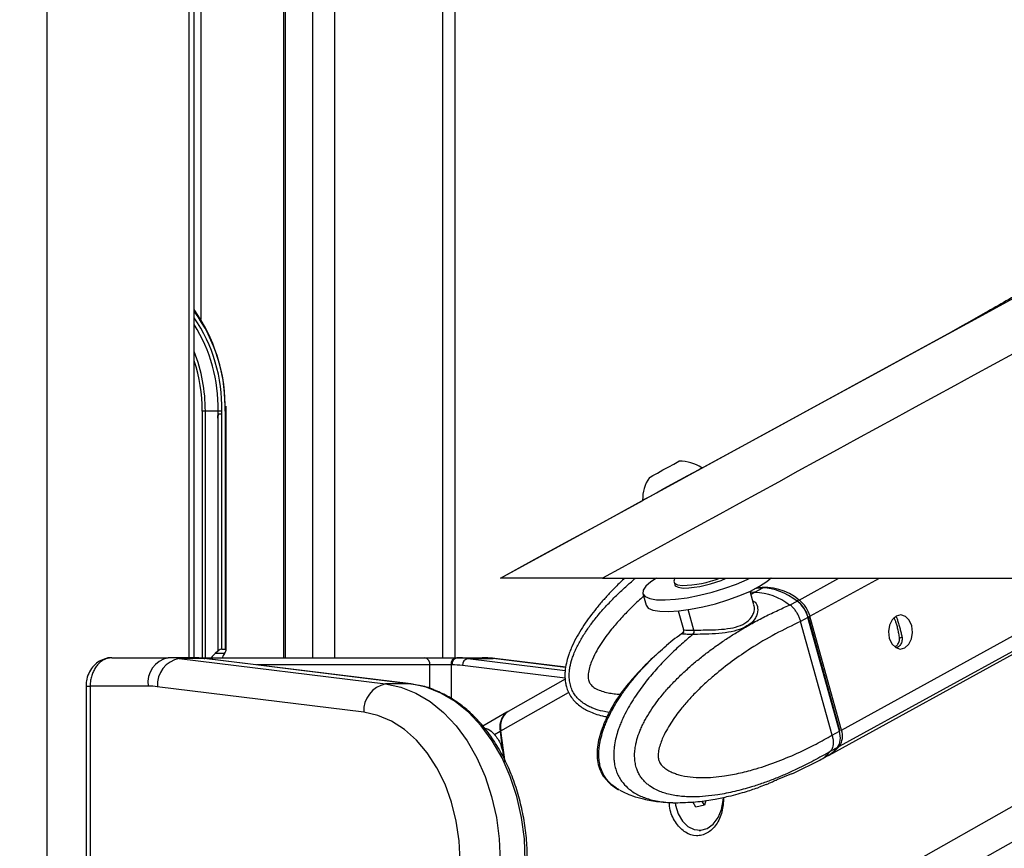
# Model space of a CAD drawing. Header units: millimetres. Extents: x 20 to 22981, y 40 to 19992.
# Tile 43 of 153: x 6803 to 7080, y 6536 to 6770. Entities that reach past the tile are written whole.
import ezdxf

# ---------------------------------------------------------------- set-up
doc = ezdxf.new("R2010")
doc.units = ezdxf.units.MM
doc.header["$LTSCALE"] = 2
doc.layers.add('COMPONENT_GEOMETRY', color=7, linetype='Continuous')
doc.styles.add('SLDTEXTSTYLE0', font='TXT', dxfattribs={"width": 0.75})
doc.dimstyles.new('SLDDIMSTYLE1', dxfattribs={"dimtxt": 100, "dimasz": 6.604, "dimexe": 0, "dimexo": 0.0625, "dimgap": 25, "dimtad": 0, "dimtih": 1, "dimtoh": 1, "dimdec": 1, "dimrnd": 1e-09, "dimzin": 12, "dimdsep": 46, "dimtxsty": 'SLDTEXTSTYLE0', "dimsah": 1, "dimcen": 0.09, "dimadec": 0, "dimazin": 3, "dimtfac": 1, "dimtdec": 1, "dimtofl": 0, "dimtmove": 0, "dimatfit": 3, "dimfxl": 1, "dimfrac": 2, "dimtolj": 1, "dimtzin": 12, "dimarcsym": 0})

# ---------------------------------------------------------------- blocks, each defined once
blk = doc.blocks.new('_D_4')
at = {"layer": 'COMPONENT_GEOMETRY', "color": 7}
for p, q in [((6756.77, 7959.49), (789.12, 7959.49)), ((795.47, 7959.49), (795.47, 5203.33)), ((595.4, 5183.02), (564.93, 5183.02)), ((564.93, 5183.02), (564.93, 5024.27)), ((995.54, 5183.02), (1026.01, 5183.02)), ((1026.01, 5183.02), (1026.01, 5024.27)), ((564.93, 5024.27), (595.4, 5024.27)), ((1026.01, 5024.27), (995.54, 5024.27)), ((795.47, 2118.49), (795.47, 4874.65)), ((6930.95, 2118.49), (789.12, 2118.49))]:
    blk.add_line(p, q, dxfattribs=at)
for points in [[(795.47, 7959.49), (794.45, 7952.89), (796.48, 7952.89)], [(795.47, 2118.49), (796.48, 2125.1), (794.45, 2125.1)]]:
    blk.add_solid(points, dxfattribs=at)
at = {"layer": 'COMPONENT_GEOMETRY', "color": 7, "char_height": 100, "attachment_point": 1, "style": 'SLDTEXTSTYLE0'}
for s, insert in [('9\'6.98"', (595.4, 5153.18)), ('2920.5mm', (467.27, 5003.56))]:
    blk.add_mtext(s, dxfattribs=dict(at, insert=insert))
blk = doc.blocks.new('_D_5')
at = {"layer": 'COMPONENT_GEOMETRY', "color": 7}
for p, q in [((10523.29, 6612.47), (10523.29, 4529.82)), ((10323.22, 4509.51), (10292.75, 4509.51)), ((10292.75, 4509.51), (10292.75, 4350.76)), ((10723.36, 4509.51), (10753.83, 4509.51)), ((10753.83, 4509.51), (10753.83, 4350.76)), ((10292.75, 4350.76), (10323.22, 4350.76)), ((10753.83, 4350.76), (10723.36, 4350.76)), ((10523.29, 2118.49), (10523.29, 4201.14)), ((7030.65, 2118.49), (10529.64, 2118.49))]:
    blk.add_line(p, q, dxfattribs=at)
for points in [[(10523.29, 6612.47), (10522.28, 6605.86), (10524.31, 6605.86)], [(10523.29, 2118.49), (10524.31, 2125.1), (10522.28, 2125.1)]]:
    blk.add_solid(points, dxfattribs=at)
at = {"layer": 'COMPONENT_GEOMETRY', "color": 7, "char_height": 100, "attachment_point": 1, "style": 'SLDTEXTSTYLE0'}
for s, insert in [('7\'4.46"', (10323.22, 4479.66)), ('2247mm', (10250.52, 4330.05))]:
    blk.add_mtext(s, dxfattribs=dict(at, insert=insert))

msp = doc.modelspace()

# ---------------------------------------------------------------- linework, layer by layer
at = {"color": 8, "linetype": 'Continuous', "lineweight": 25}
for p, q in [((6810.34, 7939.49), (6810.34, 2191.49)), ((6850.44, 6590.02), (6850.44, 7760.96)), ((6921.84, 6590.02), (6921.84, 7234.49)), ((6891.35, 7146.36), (6891.35, 6590.02)), ((6885.18, 6590.02), (6885.18, 7141.84)), ((6877.4, 7136.14), (6877.4, 6590.02)), ((6853.72, 7128.96), (6853.72, 6685.26)), ((6854.06, 6659.49), (6854.06, 6590.02)), ((6854.95, 6590.02), (6854.95, 6659.49)), ((6860.52, 6659.49), (6860.81, 6659.49)), ((6963.15, 6480.95), (7196.02, 6612.47)), ((6970.34, 6475.06), (7213.64, 6612.47)), ((7022.11, 6606.28), (7033.35, 6612.47)), ((7025.19, 6601.7), (7044.77, 6612.47)), ((7033.48, 6565.09), (7119.62, 6612.47)), ((7034.03, 6569.68), (7111.82, 6612.47)), ((7009.68, 6608.45), (7008.6, 6607.83)), ((6992.51, 6597.83), (6990.92, 6603.57)), ((7048.83, 6601.31), (7049.37, 6601.6)), ((7050.4, 6595.5), (7051.15, 6595.91)), ((6851.85, 6590.02), (6851.8, 6590.02)), ((6928.9, 6589.83), (6956.27, 6586.45)), ((6956.4, 6587.3), (6935.97, 6589.83)), ((6936.46, 6589.8), (6935.97, 6589.83)), ((6918.18, 6588.02), (6869.34, 6588.02)), ((6918.18, 6581.36), (6918.18, 6588.02)), ((6924.13, 6588.02), (6924.13, 6578.56)), ((6956.26, 6584.26), (6927.36, 6587.84)), ((6821.35, 6582.02), (6822.52, 6582.02)), ((6938.15, 6569.48), (6957.23, 6580.25)), ((6939.15, 6574.11), (6939.23, 6574.11))]:
    msp.add_line(p, q, dxfattribs=at)
at = {"color": 7, "linetype": 'Continuous', "lineweight": 25}
for p, q in [((6851.82, 6590.02), (6851.82, 7760.96)), ((6925.18, 7244.18), (6925.18, 6590.02)), ((6876.97, 7135.82), (6876.97, 6590.02)), ((6994.77, 6643.43), (7065.05, 6681.77)), ((6854.95, 6659.49), (6854.06, 6659.49)), ((6858.55, 6659.49), (6854.95, 6659.49)), ((6859.6, 6659.49), (6858.55, 6659.49)), ((6859.59, 6658.63), (6859.6, 6659.49)), ((6860.52, 6659.49), (6860.52, 6592.49)), ((6860.81, 6659.49), (6860.78, 6660.91)), ((6860.81, 6592.2), (6860.81, 6659.49)), ((6858.46, 6657.51), (6858.46, 6591.84)), ((6858.59, 6591.95), (6858.59, 6658.63)), ((6859.59, 6592.49), (6859.59, 6658.63)), ((6938.01, 6612.47), (6978.09, 6634.33)), ((6966.76, 6612.47), (9506.66, 6612.47)), ((7014.31, 6612.47), (7013.99, 6612.29)), ((7030.58, 6562.64), (7121.16, 6612.47)), ((6986.91, 6611.27), (6987.1, 6610.56)), ((7009.68, 6608.45), (7011.92, 6609.68)), ((6978.14, 6608.09), (6979.04, 6604.83)), ((7009.41, 6604.92), (7008.34, 6608.79)), ((7019.46, 6604.85), (7019.59, 6604.9)), ((7019.59, 6604.9), (7021.57, 6605.99)), ((6988.1, 6603.2), (6989.55, 6597.96)), ((7024.63, 6601.39), (7022.56, 6600.25)), ((7033.47, 6569.37), (7024.63, 6601.39)), ((7033.63, 6569.53), (7024.79, 6601.55)), ((7034.03, 6569.68), (7025.19, 6601.7)), ((7022.56, 6600.25), (7022.56, 6600.24)), ((7031.4, 6568.24), (7022.56, 6600.24)), ((6859.59, 6592.49), (6860.52, 6592.49)), ((6828.63, 6590.02), (6844.5, 6590.02)), ((6851.57, 6590.02), (6844.5, 6590.02)), ((6847.58, 6589.83), (6905.69, 6582.64)), ((6854.65, 6589.83), (6847.58, 6589.83)), ((6851.57, 6590.02), (6851.8, 6590.02)), ((6851.8, 6590.02), (6916.62, 6590.02)), ((6912.77, 6582.64), (6854.65, 6589.83)), ((6854.65, 6589.83), (6854.78, 6589.82)), ((6912.89, 6582.63), (6854.78, 6589.82)), ((6858.46, 6591.84), (6857.75, 6591.25)), ((6860.36, 6591.25), (6857.75, 6591.25)), ((6860.36, 6591.25), (6860.54, 6591.53)), ((6916.62, 6590.02), (6925.55, 6590.02)), ((6925.55, 6590.02), (6925.82, 6590.02)), ((6925.82, 6590.02), (6932.89, 6590.02)), ((6928.9, 6589.83), (6935.97, 6589.83)), ((6956.41, 6587.33), (6936.46, 6589.8)), ((6924.13, 6588.02), (6918.18, 6588.02)), ((6924.4, 6588.02), (6924.13, 6588.02)), ((6821.35, 6582.02), (6821.35, 6418.02)), ((6822.52, 6582.02), (6822.52, 6418.02)), ((6838.84, 6582.02), (6822.52, 6582.02)), ((6899.54, 6574.67), (6841.43, 6581.86)), ((6912.77, 6582.64), (6905.69, 6582.64)), ((6912.77, 6582.64), (6912.89, 6582.63)), ((6956.28, 6583.99), (6940.19, 6574.9)), ((6939.81, 6574.68), (6933.07, 6570.8)), ((6936.36, 6568.45), (6937.95, 6569.36)), ((6939.36, 6560.67), (6938.15, 6569.48)), ((7031.4, 6568.23), (7033.47, 6569.37)), ((7031.4, 6568.24), (7031.4, 6568.23)), ((7032.95, 6564.79), (7030.97, 6563.71)), ((7027.95, 6561.2), (7030.11, 6562.38)), ((7030.97, 6563.71), (7030.84, 6563.63)), ((7020.74, 6557.6), (7027.95, 6561.2)), ((7019.94, 6557.32), (7015.85, 6555.64)), ((7020.91, 6557.63), (7020.87, 6557.61)), ((7012.89, 6554.33), (7010.92, 6553.59)), ((6993.08, 6547.94), (6992.22, 6549.44)), ((6995.5, 6548.49), (6993.08, 6547.94)), ((6995, 6549.28), (6994.76, 6549.68)), ((6995.46, 6548.48), (6995, 6549.28)), ((6995.87, 6549.85), (6995.5, 6548.49)), ((6993.95, 6541.42), (6994.32, 6541.42))]:
    msp.add_line(p, q, dxfattribs=at)
at = {"color": 7, "linetype": 'Continuous', "lineweight": 25, "flags": 128}
for points in [[(6979.97, 6640.8), (6980.17, 6640.91), (6980.96, 6641.34), (6982.23, 6642.04), (6983.8, 6642.9), (6985.41, 6643.78), (6986.83, 6644.56), (6987.84, 6645.11), (6988.29, 6645.35), (6988.3, 6645.36)], [(6978.08, 6634.36), (6978.23, 6634.45), (6978.96, 6634.85), (6980.24, 6635.56), (6981.99, 6636.51), (6984.06, 6637.64), (6986.3, 6638.87), (6988.55, 6640.1), (6990.65, 6641.25), (6992.43, 6642.22), (6993.76, 6642.94), (6994.55, 6643.37), (6994.75, 6643.48)], [(6981.94, 6612.47), (6980.41, 6611.45), (6978.99, 6610.19), (6978.22, 6609.04), (6978.15, 6608.05), (6978.77, 6607.26), (6980.07, 6606.68), (6981.98, 6606.36), (6984.45, 6606.29), (6987.37, 6606.48), (6990.63, 6606.93), (6994.11, 6607.62), (6997.67, 6608.51), (7001.18, 6609.58), (7004.5, 6610.79), (7007.5, 6612.08), (7008.28, 6612.46)], [(6979.04, 6604.83), (6979.05, 6604.79), (6979.67, 6603.99), (6980.97, 6603.42), (6982.89, 6603.1), (6985.35, 6603.03), (6988.27, 6603.22), (6991.53, 6603.67), (6995.01, 6604.35), (6998.57, 6605.25), (7002.08, 6606.32), (7005.4, 6607.53), (7008.4, 6608.82), (7010.97, 6610.15), (7013, 6611.48), (7014.23, 6612.52)], [(6987.14, 6612.51), (6987.14, 6612.5), (6986.9, 6611.6)], [(6986.9, 6611.6), (6987.05, 6611.01), (6987.86, 6610.57), (6989.28, 6610.37)], [(6987.1, 6610.56), (6987.25, 6610.3), (6988.06, 6609.86), (6989.48, 6609.66)], [(7021.86, 6605.75), (7021.87, 6605.83), (7021.87, 6605.91), (7021.85, 6605.97), (7021.82, 6606.01), (7021.78, 6606.03), (7021.72, 6606.04), (7021.65, 6606.02), (7021.57, 6605.99)], [(7024.61, 6601.61), (7024.68, 6601.6), (7024.74, 6601.59), (7024.77, 6601.57), (7024.79, 6601.55)], [(7049.45, 6601.76), (7048.34, 6600.75), (7047.58, 6599.22), (7047.3, 6597.39), (7047.53, 6595.55), (7048.24, 6593.97), (7049.33, 6592.89), (7050.62, 6592.49), (7051.92, 6592.81), (7053.04, 6593.82), (7053.8, 6595.35), (7054.08, 6597.18), (7053.85, 6599.02), (7053.14, 6600.6), (7052.05, 6601.68), (7050.76, 6602.08), (7049.45, 6601.76)], [(6905.69, 6582.64), (6910.01, 6581.72), (6914.22, 6580.06), (6918.25, 6577.68), (6922.04, 6574.61), (6925.54, 6570.9), (6928.68, 6566.61), (6931.43, 6561.81), (6933.73, 6556.56), (6935.56, 6550.95), (6936.89, 6545.07), (6937.7, 6539), (6937.97, 6532.83)], [(6945.04, 6532.83), (6944.77, 6539), (6943.96, 6545.07), (6942.64, 6550.95), (6940.8, 6556.56), (6938.5, 6561.81), (6935.75, 6566.61), (6932.61, 6570.9), (6929.11, 6574.61), (6925.32, 6577.68), (6921.29, 6580.06), (6917.08, 6581.72), (6912.77, 6582.64)], [(6926.65, 6532.83), (6926.38, 6538.48), (6925.58, 6544.02), (6924.26, 6549.37), (6922.44, 6554.41), (6920.15, 6559.06), (6917.45, 6563.23), (6914.37, 6566.85), (6910.98, 6569.85), (6907.33, 6572.18), (6903.5, 6573.8), (6899.54, 6574.67)], [(7033.63, 6569.53), (7033.63, 6569.53), (7033.62, 6569.49), (7033.59, 6569.46), (7033.54, 6569.42), (7033.47, 6569.37)], [(7030.34, 6562.52), (7031.9, 6563.52), (7033.48, 6565.09)], [(6987.2, 6549.2), (6987.32, 6548.53), (6988.07, 6546.1), (6989.25, 6544.04), (6990.79, 6542.51), (6992.56, 6541.63), (6994.43, 6541.45), (6996.27, 6541.99), (6997.94, 6543.21), (6999.31, 6545.03), (7000.28, 6547.3), (7000.78, 6549.86), (7000.84, 6550.69)], [(6994.8, 6549.68), (6994.84, 6549.6), (6995, 6549.28)]]:
    msp.add_lwpolyline(points, dxfattribs=at)
at = {"color": 8, "linetype": 'Continuous', "lineweight": 25, "flags": 128}
for points in [[(7009.68, 6608.45), (7008.53, 6608.39), (7008.45, 6608.38)], [(7024.79, 6601.55), (7024.79, 6601.54), (7024.78, 6601.51), (7024.75, 6601.47), (7024.7, 6601.43), (7024.63, 6601.39)]]:
    msp.add_lwpolyline(points, dxfattribs=at)
at = {"color": 7, "linetype": 'Continuous', "lineweight": 25}
for centre, radius, start, end in [((6812.89, 6660.59), 47.64, 0.4141, 35.1837), ((6814.02, 6660.32), 44.54, 358.9309, 31.9229), ((6988.7, 6634.73), 10.63, 55.3385, 92.136), ((6988.7, 6634.73), 10.63, 145.2176, 182.0152), ((6988.7, 6640.64), 30.27, 271.1004, 291.4393), ((6988.95, 6639.92), 30.26, 270.9944, 294.7058), ((7012.31, 6594.51), 15.32, 50.2425, 98.3907), ((7009, 6591.54), 16.92, 51.8463, 87.7089), ((7016.87, 6599.43), 8.63, 15.2621, 52.625), ((6991.35, 6597.47), 1.22, 314.9784, 17.4251), ((6845.91, 6583.02), 7.14, 101.4218, 188.0495), ((6849.07, 6582.33), 7.65, 101.2125, 183.4748), ((6844.5, 6564.94), 25.09, 82.9387, 89.9947), ((6851.57, 6564.94), 25.09, 82.9387, 89.9947), ((6916.37, 6588.22), 1.82, 353.8573, 82.1256), ((6925.9, 6588.27), 1.79, 101.4218, 188.0495), ((6926.17, 6588.27), 1.79, 101.4218, 188.0495), ((6925.82, 6564.94), 25.09, 82.9387, 89.9947), ((6929.27, 6587.96), 1.91, 101.2125, 183.4748), ((6932.89, 6564.94), 25.09, 82.9387, 89.9947), ((6924.4, 6563.94), 24.08, 82.9387, 89.9947), ((6838.84, 6560.95), 21.07, 82.9387, 89.9947), ((6907.18, 6575.14), 7.65, 101.2125, 183.4748), ((6943.78, 6570.41), 5.93, 141.404, 190.208), ((6943.27, 6570.65), 5.25, 125.9558, 192.9119), ((7203.88, 6600.77), 267.78, 186.7373, 188.202), ((7029.15, 6567.94), 5.19, 326.6808, 19.6466), ((6997.22, 6550.53), 2.55, 209.3458, 228.6898)]:
    msp.add_arc(centre, radius, start, end, dxfattribs=at)
at = {"color": 8, "linetype": 'Continuous', "lineweight": 25}
for centre, radius, start, end in [((6815.24, 6660.86), 45.3, 358.2744, 36.1391), ((6814.45, 6660.42), 45.16, 358.8163, 34.1404), ((6810.01, 6659.76), 44.94, 359.6568, 21.482), ((6809.27, 6659.63), 44.8, 359.8248, 18.1968), ((7023.2, 6569.77), 9.81, 298.9953, 321.198)]:
    msp.add_arc(centre, radius, start, end, dxfattribs=at)
at = {"color": 7, "linetype": 'Continuous', "lineweight": 25}
for centre, major_axis, ratio, start_param, end_param in [((6796.74, 6659.49), (61.81, 0), 0.582425, 6.228244, 6.283185), ((7017.52, 6589.41), (-10.63, 18.97), 0.671543, 5.9319, 6.084713), ((7017.52, 6589.41), (-10.34, 19.14), 0.647541, 5.333772, 5.942017), ((7020.45, 6601.41), (-2.86, 5.28), 0.648437, 4.370877, 5.333427), ((7020.85, 6601.63), (-2.57, 4.75), 0.647199, 4.371351, 5.333902), ((6858.89, 6591.49), (0.924, 0.924), 0.414214, 0.392699, 1.483498), ((6859.81, 6591.49), (0.924, 0.924), 0.414214, 5.139995, 6.675884), ((6862.85, 6587.01), (7.21, 0), 0.831789, 2.356194, 2.614809), ((6858.29, 6592.41), (0.924, 0.924), 0.414214, 4.494223, 4.62509), ((6863.25, 6587.01), (0, 6), 0.682414, 0.785398, 1.044012), ((7029.29, 6569.4), (-2.86, 5.28), 0.648437, 3.408326, 4.370877), ((7019.71, 6581.48), (-10.34, 19.14), 0.647541, 3.146418, 3.40867)]:
    msp.add_ellipse(centre, major_axis=major_axis, ratio=ratio, start_param=start_param, end_param=end_param, dxfattribs=at)
for points, knots in [([(9018.44, 7736.15), (9004.86, 7728.61), (8922.62, 7682.94), (8771.2, 7599.42), (8495.11, 7447.73), (8011.15, 7182.77), (7478.52, 6891.83), (7084.19, 6676.57), (6966.76, 6612.47)], [0, 0, 0, 0, 0.019985, 0.121052, 0.22212, 0.424256, 0.828547, 1, 1, 1, 1]), ([(6938.01, 6612.47), (7144.91, 6725.32), (7472.34, 6903.93), (7799.91, 7082.69), (7920.49, 7148.5)], [0, 0, 0, 0, 0.631887, 1, 1, 1, 1]), ([(7181.83, 6747.85), (7177.78, 6745.6), (7169.64, 6741.07), (7157.64, 6734.33), (7145.68, 6727.58), (7133.78, 6720.84), (7121.91, 6714.09), (7110.06, 6707.35), (7098.22, 6700.6), (7086.36, 6693.86), (7074.97, 6687.39), (7067.56, 6683.2), (7064.08, 6681.24)], [0, 0, 0, 0, 0.096761, 0.194536, 0.293321, 0.393117, 0.493923, 0.595739, 0.698566, 0.802405, 0.907258, 1, 1, 1, 1]), ([(6858.59, 6658.63), (6858.59, 6658.63), (6858.59, 6658.63), (6858.58, 6658.63), (6858.58, 6658.63), (6858.57, 6658.6), (6858.55, 6658.5), (6858.52, 6658.13), (6858.48, 6657.79), (6858.46, 6657.51)], [0, 0, 0, 0, 0.001216, 0.00282, 0.005802, 0.018793, 0.070056, 0.274202, 1, 1, 1, 1]), ([(6859.59, 6658.63), (6859.57, 6658.63), (6859.46, 6658.63), (6859.21, 6658.63), (6858.88, 6658.63), (6858.68, 6658.63), (6858.59, 6658.63)], [0, 0, 0, 0, 0.090131, 0.431109, 0.74027, 1, 1, 1, 1]), ([(6966.76, 6612.47), (6965.04, 6612.47), (6961.61, 6612.47), (6956.81, 6612.47), (6952.48, 6612.47), (6948.68, 6612.47), (6945.34, 6612.47), (6941.93, 6612.47), (6939.51, 6612.47), (6938.19, 6612.47), (6938.07, 6612.47), (6938.01, 6612.47)], [0, 0, 0, 0, 0.111253, 0.222354, 0.314566, 0.406648, 0.499609, 0.592569, 0.751386, 0.875566, 1, 1, 1, 1]), ([(6973.07, 6612.47), (6972.2, 6611.65), (6970.61, 6610.15), (6968.43, 6607.85), (6966.45, 6605.65), (6964.55, 6603.37), (6962.76, 6601.01), (6961.1, 6598.59), (6959.58, 6596.07), (6958.45, 6593.87), (6957.67, 6592.03), (6957.08, 6590.41), (6956.55, 6588.5), (6956.25, 6586.68), (6956.15, 6584.82), (6956.26, 6583.32), (6956.63, 6581.69), (6957.15, 6580.29), (6957.99, 6578.85), (6959.06, 6577.57), (6960.67, 6576.17), (6962.59, 6575.06), (6964.78, 6574.2), (6966.48, 6573.69), (6967.6, 6573.48), (6968.03, 6573.4)], [0, 0, 0, 0, 0.070086, 0.127845, 0.185663, 0.24371, 0.30186, 0.358957, 0.416238, 0.474356, 0.503623, 0.532971, 0.575931, 0.619416, 0.641011, 0.684688, 0.706898, 0.738958, 0.771952, 0.804011, 0.836877, 0.896369, 0.932829, 0.974691, 1, 1, 1, 1]), ([(7030.84, 6563.63), (7030.84, 6563.63), (7029.33, 6562.73), (7026.26, 6561.01), (7022.11, 6558.92), (7018.42, 6557.25), (7015.21, 6555.92), (7011.98, 6554.71), (7008.24, 6553.48), (7004.79, 6552.54), (7001.62, 6551.85), (6998.89, 6551.36), (6995.78, 6550.98), (6992.84, 6550.83), (6990.44, 6550.89), (6988.57, 6551.03), (6986.7, 6551.3), (6984.94, 6551.7), (6983.28, 6552.23), (6981.65, 6552.93), (6980.28, 6553.75), (6979.17, 6554.63), (6978.34, 6555.44), (6977.56, 6556.42), (6976.88, 6557.56), (6976.36, 6558.84), (6975.98, 6560.25), (6975.79, 6561.85), (6975.82, 6563.51), (6976.01, 6565.03), (6976.4, 6566.82), (6976.9, 6568.41), (6977.55, 6570.02), (6978.13, 6571.27), (6979.02, 6572.99), (6980.26, 6575.05), (6981.89, 6577.4), (6983.8, 6579.83), (6985.97, 6582.3), (6988.43, 6584.81), (6990.98, 6587.17), (6993.62, 6589.42), (6996.34, 6591.57), (6999.12, 6593.61), (7001.96, 6595.54), (7005.06, 6597.5), (7008.42, 6599.47), (7012.05, 6601.41), (7015.73, 6603.21), (7018.21, 6604.32), (7019.46, 6604.85), (7019.46, 6604.85)], [0, 0, 0, 0, 0.000001, 0.042299, 0.084661, 0.113206, 0.141773, 0.170413, 0.199082, 0.240083, 0.260637, 0.281209, 0.31091, 0.340704, 0.356781, 0.372887, 0.389103, 0.405374, 0.419335, 0.433376, 0.450212, 0.458724, 0.467351, 0.477164, 0.487181, 0.495777, 0.505907, 0.51639, 0.527136, 0.538145, 0.546397, 0.563141, 0.571619, 0.581608, 0.591628, 0.61183, 0.632441, 0.653132, 0.679324, 0.705598, 0.73206, 0.758567, 0.785562, 0.812588, 0.839696, 0.866827, 0.900037, 0.933281, 0.966624, 0.999999, 1, 1, 1, 1]), ([(7022.56, 6600.25), (7022.47, 6600.56), (7022.28, 6601.2), (7021.86, 6602.12), (7021.35, 6603), (7020.79, 6603.75), (7020.22, 6604.37), (7019.83, 6604.72), (7019.61, 6604.89), (7019.59, 6604.9)], [0, 0, 0, 0, 0.172718, 0.350448, 0.523165, 0.700887, 0.842086, 0.985971, 1, 1, 1, 1]), ([(7050.4, 6595.5), (7050.35, 6595.94), (7050.25, 6596.75), (7049.95, 6598.09), (7049.63, 6599.29), (7049.31, 6600.28), (7049.04, 6600.93), (7048.87, 6601.19), (7048.8, 6601.29)], [0, 0, 0, 0, 0.211369, 0.388355, 0.566092, 0.7273158, 0.8978864, 1, 1, 1, 1]), ([(7049.37, 6601.6), (7049.43, 6601.57), (7049.53, 6601.5), (7049.57, 6601.39), (7049.59, 6601.35)], [0, 0, 0, 0, 0.588802, 1, 1, 1, 1]), ([(7049.59, 6601.35), (7049.68, 6601.09), (7049.86, 6600.58), (7050.21, 6599.42), (7050.54, 6598.17), (7050.84, 6597), (7050.99, 6596.32), (7051.07, 6595.99)], [0, 0, 0, 0, 0.222076, 0.445772, 0.640142, 0.821651, 1, 1, 1, 1]), ([(7022.56, 6600.24), (7020.18, 6599.11), (7015.41, 6596.84), (7009, 6593.03), (7003.29, 6589.12), (6999.09, 6585.83), (6995.82, 6582.96), (6993.4, 6580.65), (6991.06, 6578.2), (6989.05, 6575.86), (6987.38, 6573.67), (6986, 6571.66), (6984.72, 6569.52), (6983.71, 6567.49), (6982.98, 6565.59), (6982.61, 6564.19), (6982.44, 6563.04), (6982.41, 6562.29), (6982.48, 6561.64), (6982.61, 6561.13), (6982.82, 6560.63), (6983.12, 6560.15), (6983.7, 6559.46), (6984.58, 6558.72), (6985.76, 6558.02), (6987, 6557.49), (6988.89, 6556.88), (6991.5, 6556.41), (6994.75, 6556.23), (6997.98, 6556.37), (7001.59, 6556.79), (7005.63, 6557.56), (7010.66, 6558.89), (7016.24, 6560.81), (7021.84, 6563.2), (7026.9, 6565.69), (7029.9, 6567.39), (7031.4, 6568.24)], [0, 0, 0, 0, 0.073738, 0.14775, 0.20409, 0.260616, 0.289263, 0.317953, 0.346811, 0.375753, 0.395318, 0.414939, 0.434828, 0.454884, 0.467894, 0.48112, 0.487197, 0.493393, 0.497432, 0.501609, 0.505043, 0.510136, 0.515353, 0.527914, 0.540826, 0.553414, 0.566082, 0.598147, 0.630574, 0.661678, 0.692891, 0.736823, 0.780893, 0.842838, 0.905002, 0.952464, 1, 1, 1, 1]), ([(6989.51, 6597.96), (6989.54, 6597.85), (6989.62, 6597.6), (6989.48, 6597.29), (6989.4, 6597.18), (6989.41, 6597.19), (6989.41, 6597.19)], [0, 0, 0, 0, 0.2201764, 0.5330351, 0.8182222, 1, 1, 1, 1]), ([(6989.6, 6597.97), (6989.59, 6597.96), (6989.44, 6597.82), (6990.16, 6597.85), (6991.37, 6597.83), (6992.33, 6597.83), (6992.51, 6597.83)], [0, 0, 0, 0, 0.04904, 0.477575, 0.899859, 1, 1, 1, 1]), ([(6989.65, 6597.18), (6987.99, 6596.02), (6986.23, 6594.79), (6984.58, 6593.27), (6984.48, 6593.18)], [0, 0, 0, 0, 0.937299, 1, 1, 1, 1]), ([(6992.21, 6596.6), (6992.02, 6596.6), (6991.02, 6596.6), (6989.69, 6596.64), (6988.93, 6596.76), (6989.35, 6597.12), (6989.56, 6597.29)], [0, 0, 0, 0, 0.0729226, 0.3808059, 0.6951194, 1, 1, 1, 1]), ([(7049.06, 6593.18), (7049.18, 6593.22), (7049.62, 6593.39), (7050.15, 6594.07), (7050.43, 6594.89), (7050.41, 6595.38), (7050.4, 6595.5)], [0, 0, 0, 0, 0.136209, 0.511367, 0.881597, 1, 1, 1, 1]), ([(7051.07, 6595.99), (7051.11, 6595.58), (7051.18, 6594.76), (7050.68, 6593.67), (7050.09, 6592.98), (7049.63, 6592.83), (7049.52, 6592.79)], [0, 0, 0, 0, 0.297885, 0.595316, 0.901674, 1, 1, 1, 1]), ([(6971.45, 6552.85), (6971.43, 6552.87), (6971.13, 6553.01), (6970.3, 6553.55), (6969.25, 6554.35), (6968.23, 6555.41), (6967.49, 6556.39), (6966.84, 6557.53), (6966.32, 6558.81), (6965.94, 6560.22), (6965.74, 6561.82), (6965.73, 6563.48), (6965.88, 6565.01), (6966.18, 6566.79), (6966.58, 6568.39), (6967.1, 6569.99), (6967.57, 6571.25), (6968.3, 6572.96), (6969.31, 6575.02), (6970.65, 6577.37), (6972.21, 6579.8), (6974, 6582.27), (6976.03, 6584.77), (6978.13, 6587.14), (6980.32, 6589.39), (6982.5, 6591.47), (6983.97, 6592.75), (6984.68, 6593.36)], [0, 0, 0, 0, 0.002016, 0.024224, 0.06917, 0.09203, 0.118029, 0.144572, 0.167349, 0.194189, 0.221965, 0.250439, 0.27961, 0.301476, 0.345839, 0.368305, 0.394771, 0.42132, 0.474849, 0.529462, 0.584288, 0.653687, 0.723304, 0.793421, 0.863654, 0.935182, 1, 1, 1, 1]), ([(6828.61, 6590.01), (6828.57, 6590.01), (6827.86, 6590.09), (6826.46, 6589.74), (6824.64, 6588.85), (6823.13, 6587.42), (6822.03, 6585.61), (6821.41, 6583.75), (6821.41, 6582.52), (6821.42, 6582.02)], [0, 0, 0, 0, 0.0104366, 0.1834083, 0.3545307, 0.5251616, 0.6993853, 0.8790191, 1, 1, 1, 1]), ([(6828.63, 6590.02), (6828.29, 6590), (6827.59, 6589.96), (6826.59, 6589.6), (6825.63, 6589.04), (6824.77, 6588.27), (6824.01, 6587.32), (6823.4, 6586.22), (6822.93, 6585), (6822.67, 6583.86), (6822.54, 6582.86), (6822.53, 6582.3), (6822.52, 6582.02)], [0, 0, 0, 0, 0.107008, 0.217164, 0.324349, 0.434707, 0.54168, 0.651826, 0.757863, 0.867007, 0.933137, 1, 1, 1, 1]), ([(6936.46, 6589.8), (6935.58, 6589.89), (6934.39, 6590.01), (6933.2, 6590.02), (6932.89, 6590.02)], [0, 0, 0, 0, 0.738034, 1, 1, 1, 1]), ([(6981.48, 6590.47), (6981.31, 6590.31), (6979.63, 6588.83), (6977.05, 6586.12), (6973.68, 6582.37), (6971.05, 6578.84), (6968.88, 6575.24), (6967.29, 6571.84), (6966.21, 6568.83), (6965.48, 6566.18), (6965.17, 6563.6), (6965.27, 6561.11), (6965.8, 6558.94), (6966.7, 6557.04), (6967.87, 6555.55), (6969.36, 6554.15), (6970.57, 6553.24), (6971.36, 6552.88), (6971.44, 6552.84)], [0, 0, 0, 0, 0.017974, 0.170401, 0.281506, 0.382561, 0.475199, 0.562462, 0.623912, 0.67665, 0.729092, 0.777719, 0.823648, 0.861207, 0.903441, 0.93875, 0.993835, 1, 1, 1, 1]), ([(6919.29, 6581.02), (6919.26, 6581.03), (6917.95, 6581.64), (6915.79, 6582.17), (6913.66, 6582.51), (6912.89, 6582.63)], [0, 0, 0, 0, 0.013637, 0.640079, 1, 1, 1, 1]), ([(6945.63, 6532.83), (6945.61, 6533.82), (6945.58, 6536.69), (6945.17, 6541.42), (6944.26, 6546.91), (6942.9, 6552.23), (6941.13, 6557.31), (6938.95, 6562.08), (6936.4, 6566.48), (6933.5, 6570.46), (6930.29, 6573.97), (6926.81, 6576.93), (6923.14, 6579.36), (6920.56, 6580.47), (6919.29, 6581.02)], [0, 0, 0, 0, 0.045984, 0.13286, 0.219789, 0.306751, 0.393752, 0.480796, 0.567875, 0.654956, 0.741985, 0.828882, 0.915545, 1, 1, 1, 1]), ([(6939.82, 6574.67), (6939.66, 6574.57), (6939.45, 6574.44), (6939.2, 6574.16), (6939.15, 6574.11)], [0, 0, 0, 0, 0.797948, 1, 1, 1, 1]), ([(6933.41, 6570.1), (6933.8, 6570.1), (6934.74, 6570.11), (6935.77, 6569.06), (6936.36, 6568.45)], [0, 0, 0, 0, 0.415091, 1, 1, 1, 1]), ([(6936.36, 6568.45), (6936.98, 6567.62), (6938.13, 6566.06), (6938.61, 6563.69), (6938.84, 6562.57)], [0, 0, 0, 0, 0.528128, 1, 1, 1, 1]), ([(7031.4, 6568.23), (7031.48, 6567.93), (7031.64, 6567.3), (7031.73, 6566.4), (7031.7, 6565.54), (7031.55, 6564.82), (7031.31, 6564.22), (7031.1, 6563.88), (7030.98, 6563.72), (7030.97, 6563.71)], [0, 0, 0, 0, 0.1727117, 0.3504341, 0.523145, 0.7008597, 0.8420721, 0.9859711, 1, 1, 1, 1]), ([(7019.94, 6557.32), (7020.16, 6557.42), (7020.6, 6557.6), (7020.91, 6557.69), (7020.9, 6557.66), (7020.9, 6557.65)], [0, 0, 0, 0, 0.390414, 0.780058, 1, 1, 1, 1]), ([(6987.96, 6549.2), (6989.87, 6549.27), (6993.42, 6549.4), (6998.18, 6550.13), (7001.94, 6550.92), (7004.89, 6551.68), (7007.77, 6552.49), (7009.74, 6553.18), (7010.92, 6553.6)], [0, 0, 0, 0, 0.2367814, 0.4422858, 0.6072973, 0.7258763, 0.8350151, 1, 1, 1, 1]), ([(7012.89, 6554.33), (7013.22, 6554.48), (7013.88, 6554.78), (7014.89, 6555.25), (7015.52, 6555.52), (7015.81, 6555.63), (7015.85, 6555.64)], [0, 0, 0, 0, 0.320917, 0.642385, 0.950378, 1, 1, 1, 1]), ([(6971.66, 6552.74), (6972.15, 6552.49), (6973.33, 6551.89), (6975.55, 6551.02), (6978.68, 6550.1), (6982.95, 6549.34), (6986.15, 6549.25), (6987.97, 6549.2)], [0, 0, 0, 0, 0.093132, 0.2233744, 0.4107991, 0.6657331, 1, 1, 1, 1]), ([(7000.89, 6550.73), (7000.8, 6549.34), (7000.61, 6546.49), (6999.17, 6543.46), (6997.62, 6541.63), (6996.26, 6540.62), (6994.77, 6540.02), (6992.7, 6539.8), (6990.06, 6540.61), (6987.45, 6543.21), (6985.82, 6546.35), (6985.63, 6548.58), (6985.57, 6549.33)], [0, 0, 0, 0, 0.128187, 0.261398, 0.327693, 0.394223, 0.46038, 0.526976, 0.659975, 0.794316, 0.93023, 1, 1, 1, 1])]:
    msp.add_open_spline(points, degree=3, knots=knots, dxfattribs=at)
at = {"color": 8, "linetype": 'Continuous', "lineweight": 25}
for points, knots in [([(6968.66, 6574.62), (6968.05, 6574.72), (6966.59, 6574.97), (6964.75, 6575.53), (6963.14, 6576.21), (6961.92, 6576.86), (6960.72, 6577.69), (6959.65, 6578.7), (6958.75, 6579.87), (6958.05, 6581.21), (6957.57, 6582.75), (6957.37, 6584.4), (6957.41, 6585.95), (6957.66, 6587.78), (6958.1, 6589.45), (6958.71, 6591.14), (6959.29, 6592.49), (6960.2, 6594.33), (6961.52, 6596.58), (6963.3, 6599.18), (6965.42, 6601.91), (6967.89, 6604.73), (6970.71, 6607.62), (6973.46, 6610.2), (6975.3, 6611.78), (6976.11, 6612.47)], [0, 0, 0, 0, 0.036381, 0.087155, 0.112825, 0.138845, 0.168436, 0.198647, 0.22457, 0.255119, 0.286734, 0.319142, 0.352344, 0.37723, 0.427724, 0.453294, 0.483417, 0.513635, 0.57456, 0.636719, 0.699121, 0.778109, 0.857346, 0.937151, 1, 1, 1, 1]), ([(6978.35, 6607.33), (6978.07, 6607.1), (6976.81, 6606.01), (6974.66, 6603.94), (6971.91, 6601.12), (6969.59, 6598.45), (6967.69, 6595.99), (6966.16, 6593.77), (6964.78, 6591.44), (6963.74, 6589.25), (6963.07, 6587.24), (6962.77, 6585.79), (6962.72, 6584.63), (6962.8, 6583.88), (6962.98, 6583.25), (6963.23, 6582.77), (6963.59, 6582.31), (6964.05, 6581.89), (6964.92, 6581.3), (6966.21, 6580.72), (6967.88, 6580.24), (6969.59, 6579.94), (6970.91, 6579.76), (6971.65, 6579.76), (6971.82, 6579.76)], [0, 0, 0, 0, 0.0273365, 0.126803, 0.2268553, 0.3271986, 0.3950294, 0.4630564, 0.5320118, 0.6015453, 0.6466537, 0.6925093, 0.7135781, 0.7350573, 0.7490626, 0.763543, 0.775449, 0.7931057, 0.8111961, 0.8547426, 0.8995085, 0.9431525, 0.9870749, 1, 1, 1, 1]), ([(7009.1, 6606.02), (7009.32, 6605.91), (7010.12, 6605.49), (7010.61, 6603.97), (7010.41, 6602.37), (7009.57, 6600.76), (7008.23, 6599.29), (7005.52, 6597.92), (7002.2, 6597.13), (6998.56, 6596.76), (6994.96, 6596.63), (6993.09, 6596.61), (6992.21, 6596.6)], [0, 0, 0, 0, 0.041694, 0.154205, 0.280551, 0.314202, 0.431895, 0.547182, 0.655709, 0.770953, 0.892454, 1, 1, 1, 1]), ([(6992.51, 6597.83), (6993.35, 6597.83), (6995.13, 6597.84), (6998.53, 6597.88), (7001.96, 6598.14), (7005.08, 6598.79), (7007.6, 6600.05), (7008.81, 6601.46), (7009.5, 6603.01), (7009.75, 6604.13), (7009.4, 6604.8), (7009.35, 6604.88)], [0, 0, 0, 0, 0.126981, 0.269747, 0.403749, 0.528263, 0.659272, 0.793465, 0.832148, 0.978714, 1, 1, 1, 1]), ([(6992.21, 6596.6), (6991.15, 6595.71), (6988.91, 6593.81), (6985.59, 6590.68), (6982.81, 6587.79), (6980.65, 6585.33), (6979.06, 6583.4), (6977.53, 6581.38), (6976.06, 6579.28), (6974.67, 6577.09), (6973.38, 6574.78), (6972.39, 6572.75), (6971.68, 6571.03), (6971.12, 6569.49), (6970.57, 6567.67), (6970.2, 6565.9), (6969.96, 6564.08), (6969.9, 6562.58), (6970.01, 6560.91), (6970.25, 6559.45), (6970.71, 6557.92), (6971.35, 6556.51), (6972.35, 6554.91), (6973.6, 6553.56), (6975.05, 6552.42), (6976.39, 6551.6), (6977.84, 6550.91), (6979.34, 6550.36), (6981.04, 6549.89), (6982.94, 6549.52), (6985.03, 6549.29), (6986.71, 6549.19), (6987.69, 6549.21), (6987.97, 6549.21)], [0, 0, 0, 0, 0.065639, 0.138795, 0.212119, 0.249125, 0.286169, 0.32336, 0.360616, 0.397198, 0.433898, 0.471134, 0.489886, 0.508689, 0.536213, 0.564074, 0.57791, 0.605894, 0.620124, 0.640665, 0.661804, 0.682344, 0.703401, 0.741518, 0.764878, 0.791698, 0.818733, 0.846246, 0.873863, 0.91077, 0.947799, 0.98511, 1, 1, 1, 1])]:
    msp.add_open_spline(points, degree=3, knots=knots, dxfattribs=at)

# ---------------------------------------------------------------- dimensions: what is measured, and where the dimension line sits
at = {"layer": 'COMPONENT_GEOMETRY', "color": 7}
for base, p1, p2, picture, middle in [((795.47, 7959.49), (6933.49, 2118.49), (6759.31, 7959.49), '_D_4', (795.47, 5038.99)), ((10523.29, 6612.47), (7028.11, 2118.49), (12075.31, 6612.47), '_D_5', (10523.29, 4365.48))]:
    dim = msp.add_linear_dim(base=base, p1=p1, p2=p2, angle=90, dimstyle='SLDDIMSTYLE1', dxfattribs=at)
    dim.commit()
    dim.dimension.update_dxf_attribs({"geometry": picture, "text_midpoint": middle, "dimtype": 160})

doc.saveas('drawing.dxf')
